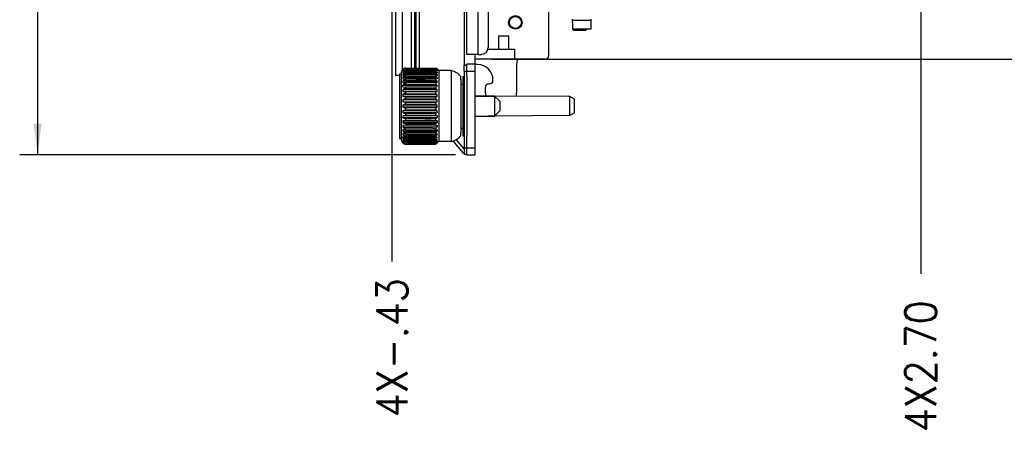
# Model space of a CAD drawing. Header units: millimetres. Extents: x 618 to 1482, y 17 to 575.
# Tile 15 of 90: x 887 to 998, y 157 to 203. Entities that reach past the tile are written whole.
import ezdxf

# ---------------------------------------------------------------- set-up
doc = ezdxf.new("R2010")
doc.units = ezdxf.units.MM
doc.layers.add('1', color=7, linetype='Continuous')
doc.styles.add('CONVERTER_11', font='txt.shx', dxfattribs={"width": 0.9})
doc.dimstyles.new('ME10_DIM_11', dxfattribs={"dimtxt": 4.666667, "dimasz": 4.666667, "dimexe": 2.706667, "dimexo": 1.693333, "dimgap": 3.386667, "dimtad": 0, "dimtih": 1, "dimtoh": 1, "dimlfac": 0.03937, "dimzin": 4, "dimdsep": 46, "dimtxsty": 'CONVERTER_11', "dimsah": 1, "dimcen": 0.09, "dimclrd": 140, "dimclre": 140, "dimclrt": 4, "dimadec": 0, "dimazin": 0, "dimtfac": 1, "dimtdec": 4, "dimtix": 1, "dimtofl": 0, "dimtmove": 0, "dimatfit": 0, "dimfxl": 1, "dimtolj": 1, "dimtzin": 0, "dimarcsym": 0})
doc.dimstyles.new('ME10_DIM_12', dxfattribs={"dimtxt": 4.666667, "dimasz": 0.18, "dimexe": 2.706667, "dimexo": 1.693333, "dimgap": 3.386667, "dimtad": 1, "dimlfac": 0.03937, "dimzin": 4, "dimdsep": 46, "dimtxsty": 'CONVERTER_11', "dimsah": 1, "dimcen": 0.09, "dimclrd": 140, "dimclre": 140, "dimclrt": 4, "dimadec": 0, "dimazin": 0, "dimtfac": 1, "dimtdec": 4, "dimtix": 1, "dimtofl": 0, "dimtmove": 0, "dimatfit": 0, "dimfxl": 1, "dimtolj": 1, "dimtzin": 0, "dimarcsym": 0})
doc.dimstyles.new('ME10_DIM_13', dxfattribs={"dimtxt": 4.666667, "dimasz": 0.18, "dimexe": 2.706667, "dimexo": 1.693333, "dimgap": 3.386667, "dimtad": 1, "dimlfac": 0.03937, "dimzin": 4, "dimdsep": 46, "dimtxsty": 'CONVERTER_11', "dimsah": 1, "dimcen": 0.09, "dimclrd": 140, "dimclre": 140, "dimclrt": 4, "dimadec": 0, "dimazin": 0, "dimtfac": 1, "dimtdec": 4, "dimtix": 1, "dimtofl": 0, "dimtmove": 0, "dimatfit": 0, "dimfxl": 1, "dimtolj": 1, "dimtzin": 0, "dimarcsym": 0})

# ---------------------------------------------------------------- blocks, each defined once
blk = doc.blocks.new('SOUTHCO_47-99-944-1F1_shell__31', base_point=(1244.89, 253.43))
at = {"color": 7, "linetype": 'Continuous'}
for p, q in [((1249.42, 262.35), (1249.42, 261.21)), ((1249.42, 262.35), (1249.64, 262.35)), ((1250.02, 262.35), (1250.02, 260.39)), ((1244.89, 261.21), (1245.37, 261.23)), ((1249.12, 261.21), (1249.42, 261.21)), ((1249.42, 261.21), (1249.42, 254.58)), ((1250.02, 260.39), (1250.02, 255.4)), ((1250.02, 255.4), (1250.02, 253.43)), ((1244.89, 254.58), (1245.37, 254.55)), ((1249.12, 254.58), (1249.42, 254.58)), ((1249.42, 254.58), (1249.42, 253.43)), ((1249.42, 253.43), (1249.64, 253.43))]:
    blk.add_line(p, q, dxfattribs=at)
blk = doc.blocks.new('SOUTHCO_47-99-944-1F1_body__32', base_point=(1239.9, 252.17))
at = {"color": 7, "linetype": 'Continuous'}
for p, q in [((1240.82, 263.61), (1245.37, 263.63)), ((1245.37, 263.53), (1240.82, 263.53)), ((1240.82, 263.48), (1245.37, 263.48)), ((1239.92, 262.74), (1239.9, 260.59)), ((1239.92, 262.74), (1240.22, 262.74)), ((1240.22, 262.74), (1240.22, 263.04)), ((1240.22, 253.04), (1240.22, 262.74)), ((1240.43, 263.41), (1240.39, 263.41)), ((1240.39, 263.19), (1240.82, 263.32)), ((1240.62, 263.26), (1240.39, 263.26)), ((1240.39, 263), (1240.39, 262.9)), ((1240.39, 262.9), (1240.82, 263)), ((1240.82, 263), (1240.39, 263)), ((1240.39, 262.64), (1240.39, 262.5)), ((1245.56, 262.64), (1240.39, 262.64)), ((1240.39, 262.5), (1240.82, 262.57)), ((1240.39, 262.18), (1240.39, 262.01)), ((1245.56, 262.18), (1240.39, 262.18)), ((1240.39, 262.01), (1240.82, 262.05)), ((1245.37, 263.32), (1240.82, 263.32)), ((1240.82, 263.23), (1245.37, 263.23)), ((1245.37, 263), (1240.82, 263)), ((1240.82, 262.87), (1245.37, 262.87)), ((1245.37, 262.57), (1240.82, 262.57)), ((1240.82, 262.41), (1245.37, 262.41)), ((1245.37, 262.05), (1240.82, 262.05)), ((1245.56, 263), (1245.37, 263)), ((1245.37, 262.87), (1245.37, 263)), ((1245.37, 262.41), (1245.37, 262.57)), ((1245.37, 261.86), (1245.37, 262.05)), ((1245.56, 263.26), (1245.44, 263.28)), ((1245.8, 263.22), (1245.56, 263.45)), ((1245.56, 263), (1245.56, 262.9)), ((1245.56, 262.64), (1245.56, 262.5)), ((1245.56, 262.18), (1245.56, 262.01)), ((1245.8, 263.22), (1245.8, 252.56)), ((1247.7, 263.22), (1245.8, 263.22)), ((1247.7, 257.89), (1247.7, 263.22)), ((1249.15, 262.25), (1249.12, 262.34)), ((1249.12, 261.87), (1249.15, 262.25)), ((1239.9, 260.59), (1239.9, 255.2)), ((1240.39, 261.63), (1240.39, 261.44)), ((1245.56, 261.63), (1240.39, 261.63)), ((1245.56, 261), (1240.39, 261)), ((1240.39, 260.79), (1240.39, 261)), ((1240.39, 260.79), (1240.82, 260.76)), ((1240.82, 261.86), (1242.37, 261.89)), ((1245.37, 261.44), (1240.82, 261.44)), ((1240.82, 261.23), (1244.89, 261.21)), ((1245.37, 260.76), (1240.82, 260.76)), ((1240.82, 260.53), (1245.37, 260.53)), ((1242.37, 261.89), (1242.86, 261.89)), ((1242.86, 261.89), (1243.74, 261.88)), ((1243.74, 261.88), (1243.82, 261.87)), ((1243.82, 261.87), (1244.52, 261.86)), ((1244.52, 261.86), (1245.37, 261.86)), ((1244.89, 261.21), (1245.37, 261.23)), ((1245.37, 261.44), (1245.37, 261.23)), ((1245.56, 260.79), (1245.37, 260.76)), ((1245.37, 260.53), (1245.37, 260.76)), ((1245.56, 261.44), (1245.56, 261.63)), ((1245.56, 260.79), (1245.56, 261)), ((1249.12, 261.87), (1249.12, 261.21)), ((1249.12, 261.21), (1249.12, 253.91)), ((1245.56, 260.32), (1240.39, 260.32)), ((1240.39, 260.32), (1240.39, 260.08)), ((1240.82, 260.02), (1240.39, 260.08)), ((1240.39, 260.08), (1245.56, 260.08)), ((1245.56, 259.58), (1240.39, 259.58)), ((1240.39, 259.58), (1240.39, 259.33)), ((1240.39, 259.33), (1245.56, 259.33)), ((1240.82, 259.24), (1240.39, 259.33)), ((1245.37, 260.02), (1240.82, 260.02)), ((1240.82, 259.78), (1243.72, 259.75)), ((1245.37, 259.24), (1240.82, 259.24)), ((1243.72, 259.75), (1244.65, 259.75)), ((1244.65, 259.75), (1245.37, 259.78)), ((1245.37, 259.78), (1245.37, 260.02)), ((1245.37, 258.99), (1245.37, 259.24)), ((1245.56, 260.08), (1245.56, 260.32)), ((1245.56, 259.33), (1245.56, 259.58)), ((1251.22, 259.38), (1253.22, 259.39)), ((1253.22, 259.39), (1254.2, 259.38)), ((1254.2, 259.38), (1254.2, 256.4)), ((1255.02, 258.56), (1254.2, 259.38)), ((1240.39, 258.81), (1240.39, 258.55)), ((1245.56, 258.81), (1240.39, 258.81)), ((1240.82, 258.43), (1240.39, 258.55)), ((1240.39, 258.55), (1245.56, 258.55)), ((1245.56, 258.02), (1240.39, 258.02)), ((1240.39, 258.02), (1240.39, 257.76)), ((1240.39, 257.76), (1245.56, 257.76)), ((1240.82, 258.99), (1245.37, 258.99)), ((1245.37, 258.43), (1240.82, 258.43)), ((1240.82, 258.17), (1245.37, 258.17)), ((1245.37, 257.61), (1240.82, 257.61)), ((1245.4, 258.23), (1245.37, 258.43)), ((1245.37, 258.17), (1245.4, 258.23)), ((1245.4, 257.55), (1245.37, 257.61)), ((1245.37, 257.35), (1245.4, 257.55)), ((1245.56, 258.55), (1245.56, 258.81)), ((1245.56, 257.76), (1245.56, 258.02)), ((1247.7, 252.56), (1247.7, 257.89)), ((1255.02, 257.22), (1255.02, 258.56)), ((1240.39, 257.23), (1240.82, 257.35)), ((1245.56, 257.23), (1240.39, 257.23)), ((1240.39, 257.23), (1240.39, 256.97)), ((1240.39, 256.97), (1245.56, 256.97)), ((1240.39, 256.45), (1240.82, 256.54)), ((1240.39, 256.45), (1240.39, 256.2)), ((1245.56, 256.45), (1240.39, 256.45)), ((1240.39, 256.2), (1245.56, 256.2)), ((1240.82, 257.35), (1245.37, 257.35)), ((1245.37, 256.79), (1240.82, 256.79)), ((1240.82, 256.54), (1245.37, 256.54)), ((1245.37, 256.54), (1245.37, 256.79)), ((1245.56, 256.97), (1245.56, 257.23)), ((1245.56, 256.45), (1245.56, 256.2)), ((1251.22, 256.4), (1253.22, 256.39)), ((1253.22, 256.39), (1254.2, 256.4)), ((1255.02, 257.22), (1254.2, 256.4)), ((1239.9, 255.2), (1239.92, 253.04)), ((1240.39, 255.7), (1240.82, 255.76)), ((1240.39, 255.7), (1240.39, 255.46)), ((1245.56, 255.7), (1240.39, 255.7)), ((1240.39, 255.46), (1245.56, 255.46)), ((1240.82, 255.02), (1240.39, 254.99)), ((1240.39, 254.99), (1240.39, 254.78)), ((1240.39, 254.78), (1245.56, 254.78)), ((1243.72, 256.04), (1240.82, 256)), ((1240.82, 255.76), (1245.37, 255.76)), ((1245.37, 255.25), (1240.82, 255.25)), ((1245.37, 255.02), (1240.82, 255.02)), ((1243.72, 256.04), (1244.65, 256.04)), ((1245.37, 256), (1244.65, 256.04)), ((1245.37, 255.76), (1245.37, 256)), ((1245.37, 255.02), (1245.37, 255.25)), ((1245.37, 255.02), (1245.56, 254.99)), ((1245.56, 255.7), (1245.56, 255.46)), ((1245.56, 254.99), (1245.56, 254.78)), ((1240.39, 254.34), (1240.39, 254.15)), ((1240.39, 254.15), (1245.56, 254.15)), ((1240.82, 253.73), (1240.39, 253.77)), ((1240.39, 253.77), (1240.39, 253.6)), ((1240.39, 253.6), (1245.56, 253.6)), ((1240.39, 253.14), (1240.39, 253.28)), ((1240.82, 253.21), (1240.39, 253.28)), ((1240.39, 253.14), (1245.56, 253.14)), ((1244.89, 254.58), (1240.82, 254.55)), ((1240.82, 254.34), (1245.37, 254.34)), ((1245.37, 253.92), (1240.82, 253.92)), ((1240.82, 253.73), (1245.37, 253.73)), ((1245.37, 253.37), (1240.82, 253.37)), ((1240.82, 253.21), (1245.37, 253.21)), ((1244.89, 254.58), (1245.37, 254.55)), ((1245.37, 254.34), (1245.37, 254.55)), ((1245.37, 253.73), (1245.37, 253.92)), ((1245.37, 253.37), (1245.37, 253.21)), ((1245.56, 254.34), (1245.56, 254.15)), ((1245.56, 253.6), (1245.56, 253.77)), ((1245.56, 253.14), (1245.56, 253.28)), ((1249.12, 253.44), (1249.12, 253.91)), ((1239.92, 253.04), (1240.22, 253.04)), ((1240.22, 252.74), (1240.22, 253.04)), ((1240.39, 252.88), (1240.39, 252.78)), ((1240.82, 252.78), (1240.39, 252.88)), ((1240.39, 252.78), (1240.82, 252.78)), ((1240.82, 252.46), (1240.39, 252.59)), ((1240.39, 252.52), (1240.62, 252.52)), ((1245.37, 252.91), (1240.82, 252.91)), ((1240.82, 252.78), (1245.37, 252.78)), ((1240.82, 252.55), (1245.37, 252.55)), ((1240.82, 252.46), (1245.37, 252.46)), ((1245.37, 252.3), (1240.82, 252.3)), ((1240.82, 252.25), (1245.37, 252.25)), ((1240.82, 252.17), (1245.37, 252.17)), ((1245.37, 252.78), (1245.37, 252.91)), ((1245.37, 252.78), (1245.56, 252.78)), ((1245.47, 252.33), (1245.56, 252.4)), ((1245.5, 252.55), (1245.56, 252.52)), ((1245.56, 252.78), (1245.56, 252.88)), ((1245.8, 252.56), (1245.56, 252.4)), ((1245.56, 252.4), (1245.56, 252.33)), ((1247.7, 252.56), (1245.8, 252.56))]:
    blk.add_line(p, q, dxfattribs=at)
at = {"color": 124, "linetype": 'Continuous'}
for p, q in [((1240.82, 263), (1240.82, 262.87)), ((1240.82, 262.41), (1240.82, 262.57)), ((1240.82, 262.05), (1240.82, 261.86)), ((1240.82, 261.44), (1240.82, 261.23)), ((1240.82, 260.76), (1240.82, 260.53)), ((1240.82, 260.02), (1240.82, 259.78)), ((1240.82, 259.24), (1240.82, 258.99)), ((1240.82, 258.43), (1240.82, 258.17)), ((1240.82, 257.61), (1240.82, 257.35)), ((1240.82, 256.79), (1240.82, 256.54)), ((1240.82, 256), (1240.82, 255.76)), ((1240.82, 255.25), (1240.82, 255.02)), ((1240.82, 254.34), (1240.82, 254.55)), ((1240.82, 253.92), (1240.82, 253.73)), ((1240.82, 253.37), (1240.82, 253.21)), ((1240.82, 252.91), (1240.82, 252.78))]:
    blk.add_line(p, q, dxfattribs=at)
at = {"color": 7, "linetype": 'Continuous'}
for centre, radius, start, end in [((1240.84, 263.01), 0.609, 91.6682, 138.0798), ((1240.77, 262.89), 0.646, 85.1508, 126.165), ((1240.83, 262.92), 0.564, 90.9966, 142.1201), ((1240.81, 263), 0.587, 135.8985, 176.5159), ((1240.84, 262.67), 0.556, 91.4606, 144.019), ((1240.84, 262.32), 0.552, 91.74, 145.1078), ((1240.84, 261.87), 0.544, 91.4687, 145.7614), ((1247.06, 260.58), 2.71, 40.3979, 76.2713), ((1240.84, 261.31), 0.552, 91.6949, 144.9343), ((1240.84, 260.67), 0.557, 91.3726, 143.6682), ((1240.83, 259.96), 0.567, 90.8712, 141.5841), ((1240.82, 259.19), 0.584, 90.2275, 138.6345), ((1240.82, 258.37), 0.611, 89.5064, 134.7505), ((1240.81, 257.51), 0.659, 88.8099, 129.8439), ((1240.81, 258.27), 0.659, 230.1561, 271.1901), ((1240.82, 257.41), 0.611, 225.2495, 270.4936), ((1240.82, 256.59), 0.584, 221.3655, 269.7725), ((1240.83, 255.82), 0.567, 218.4159, 269.1288), ((1240.84, 255.11), 0.557, 216.3318, 268.6274), ((1240.84, 254.47), 0.552, 215.0657, 268.3051), ((1240.84, 253.91), 0.544, 214.2386, 268.5313), ((1240.84, 253.46), 0.552, 214.8922, 268.26), ((1247.06, 255.2), 2.71, 283.7287, 319.6021), ((1240.81, 252.82), 0.589, 187.5308, 224.551), ((1240.84, 253.11), 0.556, 215.981, 268.5394), ((1240.83, 252.86), 0.564, 217.8799, 269.0034), ((1240.8, 252.88), 0.63, 228.4309, 271.5856), ((1240.86, 252.76), 0.597, 216.742, 265.8879)]:
    blk.add_arc(centre, radius, start, end, dxfattribs=at)
at = {"color": 124, "linetype": 'Continuous'}
for points in [[(1240.82, 263.53), (1240.82, 263.53), (1240.82, 263.51), (1240.82, 263.49), (1240.82, 263.48)], [(1240.82, 263.32), (1240.82, 263.31), (1240.82, 263.28), (1240.82, 263.25), (1240.82, 263.23)], [(1240.82, 252.55), (1240.82, 252.53), (1240.82, 252.5), (1240.82, 252.47), (1240.82, 252.46)], [(1240.82, 252.3), (1240.82, 252.29), (1240.82, 252.27), (1240.82, 252.25), (1240.82, 252.25)]]:
    blk.add_open_spline(points, degree=3, dxfattribs=at)
at = {"color": 7, "linetype": 'Continuous'}
for points, knots in [([(1245.56, 263.45), (1245.55, 263.46), (1245.53, 263.48), (1245.49, 263.52), (1245.44, 263.57), (1245.39, 263.61), (1245.37, 263.63)], [0, 0, 0, 0, 0.0432961, 0.0865923, 0.1736803, 0.2613867, 0.2613867, 0.2613867, 0.2613867]), ([(1245.56, 263.38), (1245.55, 263.39), (1245.53, 263.4), (1245.49, 263.44), (1245.44, 263.48), (1245.39, 263.52), (1245.37, 263.53)], [0, 0, 0, 0, 0.0406394, 0.0812787, 0.1631097, 0.2455272, 0.2455272, 0.2455272, 0.2455272]), ([(1245.37, 263.48), (1245.38, 263.47), (1245.4, 263.44), (1245.45, 263.39), (1245.5, 263.33), (1245.54, 263.29), (1245.56, 263.26)], [0, 0, 0, 0, 0.0481937, 0.0963873, 0.1920542, 0.2873848, 0.2873848, 0.2873848, 0.2873848]), ([(1245.56, 263.19), (1245.55, 263.2), (1245.53, 263.21), (1245.48, 263.25), (1245.43, 263.28), (1245.39, 263.31), (1245.37, 263.32)], [0, 0, 0, 0, 0.0379, 0.0758001, 0.1810675, 0.2291242, 0.2291242, 0.2291242, 0.2291242]), ([(1245.37, 263.23), (1245.38, 263.22), (1245.4, 263.19), (1245.45, 263.13), (1245.51, 263.07), (1245.55, 263.02), (1245.56, 263)], [0, 0, 0, 0, 0.0496035, 0.099207, 0.2346559, 0.2960773, 0.2960773, 0.2960773, 0.2960773]), ([(1245.56, 262.9), (1245.55, 262.9), (1245.53, 262.91), (1245.49, 262.94), (1245.44, 262.96), (1245.39, 262.99), (1245.37, 263)], [0, 0, 0, 0, 0.0353003, 0.0706007, 0.1417896, 0.213534, 0.213534, 0.213534, 0.213534]), ([(1245.37, 262.87), (1245.38, 262.86), (1245.4, 262.83), (1245.45, 262.78), (1245.5, 262.72), (1245.54, 262.66), (1245.56, 262.64)], [0, 0, 0, 0, 0.0505615, 0.1011229, 0.2013871, 0.3012796, 0.3012796, 0.3012796, 0.3012796]), ([(1245.56, 262.5), (1245.55, 262.5), (1245.53, 262.51), (1245.48, 262.53), (1245.43, 262.55), (1245.39, 262.56), (1245.37, 262.57)], [0, 0, 0, 0, 0.0330728, 0.0661456, 0.1582882, 0.2003475, 0.2003475, 0.2003475, 0.2003475]), ([(1245.37, 262.41), (1245.38, 262.4), (1245.4, 262.37), (1245.45, 262.31), (1245.51, 262.25), (1245.55, 262.19), (1245.56, 262.18)], [0, 0, 0, 0, 0.0508528, 0.1017055, 0.239974, 0.3027553, 0.3027553, 0.3027553, 0.3027553]), ([(1245.56, 262.01), (1245.55, 262.01), (1245.53, 262.02), (1245.48, 262.03), (1245.43, 262.04), (1245.39, 262.04), (1245.37, 262.05)], [0, 0, 0, 0, 0.0315764, 0.0631528, 0.1510993, 0.1912256, 0.1912256, 0.1912256, 0.1912256]), ([(1240.39, 261.44), (1240.42, 261.44), (1240.47, 261.44), (1240.56, 261.44), (1240.67, 261.44), (1240.76, 261.44), (1240.82, 261.44)], [0, 0, 0, 0, 0.1074107, 0.1572317, 0.2639465, 0.4357338, 0.4357338, 0.4357338, 0.4357338]), ([(1245.37, 261.86), (1245.38, 261.85), (1245.4, 261.82), (1245.45, 261.76), (1245.51, 261.7), (1245.55, 261.64), (1245.56, 261.63)], [0, 0, 0, 0, 0.0503297, 0.1006594, 0.2381091, 0.3004398, 0.3004398, 0.3004398, 0.3004398]), ([(1245.56, 261.44), (1245.55, 261.44), (1245.53, 261.44), (1245.48, 261.44), (1245.43, 261.44), (1245.39, 261.44), (1245.37, 261.44)], [0, 0, 0, 0, 0.0308011, 0.0616022, 0.14838, 0.1875379, 0.1875379, 0.1875379, 0.1875379]), ([(1245.37, 261.23), (1245.38, 261.22), (1245.4, 261.19), (1245.45, 261.13), (1245.51, 261.07), (1245.55, 261.02), (1245.56, 261)], [0, 0, 0, 0, 0.0493724, 0.0987448, 0.2333664, 0.2944355, 0.2944355, 0.2944355, 0.2944355]), ([(1245.37, 260.53), (1245.38, 260.52), (1245.4, 260.5), (1245.45, 260.44), (1245.51, 260.38), (1245.55, 260.33), (1245.56, 260.32)], [0, 0, 0, 0, 0.0477605, 0.095521, 0.2259006, 0.285017, 0.285017, 0.285017, 0.285017]), ([(1245.56, 260.08), (1245.55, 260.08), (1245.53, 260.07), (1245.48, 260.06), (1245.43, 260.04), (1245.39, 260.02), (1245.37, 260.02)], [0, 0, 0, 0, 0.0326898, 0.0653797, 0.1563685, 0.1979132, 0.1979132, 0.1979132, 0.1979132]), ([(1245.37, 259.78), (1245.38, 259.77), (1245.4, 259.74), (1245.45, 259.7), (1245.5, 259.65), (1245.54, 259.6), (1245.56, 259.58)], [0, 0, 0, 0, 0.0457024, 0.0914047, 0.1822273, 0.2726421, 0.2726421, 0.2726421, 0.2726421]), ([(1245.56, 259.33), (1245.55, 259.33), (1245.53, 259.32), (1245.48, 259.29), (1245.43, 259.27), (1245.39, 259.25), (1245.37, 259.24)], [0, 0, 0, 0, 0.0348286, 0.0696572, 0.1662474, 0.2103366, 0.2103366, 0.2103366, 0.2103366]), ([(1245.37, 258.99), (1245.38, 258.98), (1245.4, 258.96), (1245.45, 258.91), (1245.51, 258.86), (1245.55, 258.82), (1245.56, 258.81)], [0, 0, 0, 0, 0.0433209, 0.0866417, 0.2045076, 0.257969, 0.257969, 0.257969, 0.257969]), ([(1245.56, 258.55), (1245.55, 258.55), (1245.53, 258.53), (1245.48, 258.5), (1245.43, 258.47), (1245.39, 258.44), (1245.37, 258.43)], [0, 0, 0, 0, 0.0373062, 0.0746125, 0.178275, 0.2255366, 0.2255366, 0.2255366, 0.2255366]), ([(1245.37, 258.17), (1245.38, 258.16), (1245.4, 258.15), (1245.45, 258.11), (1245.51, 258.06), (1245.55, 258.03), (1245.56, 258.02)], [0, 0, 0, 0, 0.0404703, 0.0809407, 0.1918003, 0.2418855, 0.2418855, 0.2418855, 0.2418855]), ([(1245.56, 257.76), (1245.55, 257.75), (1245.53, 257.74), (1245.48, 257.7), (1245.43, 257.65), (1245.39, 257.62), (1245.37, 257.61)], [0, 0, 0, 0, 0.0399561, 0.0799123, 0.1912874, 0.2418855, 0.2418855, 0.2418855, 0.2418855]), ([(1245.37, 257.35), (1245.38, 257.34), (1245.4, 257.33), (1245.45, 257.3), (1245.51, 257.26), (1245.55, 257.23), (1245.56, 257.23)], [0, 0, 0, 0, 0.0378666, 0.0757331, 0.1788316, 0.2255365, 0.2255365, 0.2255365, 0.2255365]), ([(1245.56, 256.97), (1245.55, 256.96), (1245.53, 256.94), (1245.48, 256.9), (1245.43, 256.85), (1245.39, 256.81), (1245.37, 256.79)], [0, 0, 0, 0, 0.0427273, 0.0854547, 0.2039142, 0.257969, 0.257969, 0.257969, 0.257969]), ([(1245.37, 256.54), (1245.38, 256.54), (1245.4, 256.53), (1245.45, 256.5), (1245.5, 256.48), (1245.54, 256.46), (1245.56, 256.45)], [0, 0, 0, 0, 0.035336, 0.0706721, 0.1406357, 0.2103366, 0.2103366, 0.2103366, 0.2103366]), ([(1245.56, 256.2), (1245.55, 256.19), (1245.53, 256.17), (1245.48, 256.12), (1245.43, 256.06), (1245.39, 256.02), (1245.37, 256)], [0, 0, 0, 0, 0.0451735, 0.090347, 0.2155789, 0.2726419, 0.2726419, 0.2726419, 0.2726419]), ([(1245.37, 255.76), (1245.38, 255.76), (1245.4, 255.75), (1245.45, 255.73), (1245.51, 255.71), (1245.55, 255.7), (1245.56, 255.7)], [0, 0, 0, 0, 0.0333037, 0.0666075, 0.156982, 0.1979131, 0.1979131, 0.1979131, 0.1979131]), ([(1245.56, 255.46), (1245.55, 255.45), (1245.53, 255.43), (1245.48, 255.37), (1245.43, 255.31), (1245.39, 255.26), (1245.37, 255.25)], [0, 0, 0, 0, 0.0472481, 0.0944963, 0.2253816, 0.2850171, 0.2850171, 0.2850171, 0.2850171]), ([(1245.56, 254.78), (1245.55, 254.76), (1245.53, 254.74), (1245.48, 254.68), (1245.43, 254.62), (1245.39, 254.56), (1245.37, 254.55)], [0, 0, 0, 0, 0.0488064, 0.0976128, 0.2328034, 0.2944355, 0.2944355, 0.2944355, 0.2944355]), ([(1240.82, 254.34), (1240.79, 254.34), (1240.71, 254.34), (1240.6, 254.34), (1240.49, 254.34), (1240.43, 254.34), (1240.39, 254.34)], [0, 0, 0, 0, 0.1005087, 0.2460332, 0.3113294, 0.4357334, 0.4357334, 0.4357334, 0.4357334]), ([(1245.37, 254.34), (1245.38, 254.34), (1245.4, 254.34), (1245.45, 254.34), (1245.5, 254.34), (1245.54, 254.34), (1245.56, 254.34)], [0, 0, 0, 0, 0.0315897, 0.0631794, 0.1256144, 0.1875379, 0.1875379, 0.1875379, 0.1875379]), ([(1245.56, 254.15), (1245.55, 254.14), (1245.53, 254.11), (1245.48, 254.05), (1245.43, 253.99), (1245.39, 253.93), (1245.37, 253.92)], [0, 0, 0, 0, 0.0498114, 0.0996229, 0.2375896, 0.3004398, 0.3004398, 0.3004398, 0.3004398]), ([(1245.37, 253.73), (1245.38, 253.74), (1245.4, 253.74), (1245.45, 253.75), (1245.5, 253.76), (1245.54, 253.77), (1245.56, 253.77)], [0, 0, 0, 0, 0.0321563, 0.0643127, 0.1280419, 0.1912256, 0.1912256, 0.1912256, 0.1912256]), ([(1245.56, 253.6), (1245.55, 253.59), (1245.53, 253.56), (1245.49, 253.51), (1245.44, 253.45), (1245.39, 253.39), (1245.37, 253.37)], [0, 0, 0, 0, 0.0502004, 0.1004008, 0.2011821, 0.3027555, 0.3027555, 0.3027555, 0.3027555]), ([(1245.37, 253.21), (1245.38, 253.21), (1245.4, 253.22), (1245.45, 253.24), (1245.5, 253.26), (1245.54, 253.27), (1245.56, 253.28)], [0, 0, 0, 0, 0.0336828, 0.0673655, 0.1340871, 0.2003475, 0.2003475, 0.2003475, 0.2003475]), ([(1245.56, 253.14), (1245.55, 253.13), (1245.53, 253.1), (1245.49, 253.05), (1245.44, 252.99), (1245.39, 252.93), (1245.37, 252.91)], [0, 0, 0, 0, 0.0499039, 0.0998077, 0.2002497, 0.3012796, 0.3012796, 0.3012796, 0.3012796]), ([(1245.37, 252.78), (1245.38, 252.79), (1245.4, 252.8), (1245.45, 252.82), (1245.5, 252.85), (1245.54, 252.87), (1245.56, 252.88)], [0, 0, 0, 0, 0.0358722, 0.0717444, 0.1428815, 0.213534, 0.213534, 0.213534, 0.213534]), ([(1245.56, 252.78), (1245.55, 252.77), (1245.53, 252.74), (1245.49, 252.69), (1245.44, 252.63), (1245.39, 252.57), (1245.37, 252.55)], [0, 0, 0, 0, 0.0490832, 0.0981664, 0.1969341, 0.2960774, 0.2960774, 0.2960774, 0.2960774]), ([(1245.37, 252.46), (1245.38, 252.47), (1245.4, 252.48), (1245.45, 252.51), (1245.5, 252.55), (1245.54, 252.58), (1245.56, 252.59)], [0, 0, 0, 0, 0.0384692, 0.0769383, 0.1532423, 0.2291244, 0.2291244, 0.2291244, 0.2291244]), ([(1245.56, 252.52), (1245.55, 252.51), (1245.53, 252.48), (1245.48, 252.42), (1245.43, 252.36), (1245.39, 252.32), (1245.37, 252.3)], [0, 0, 0, 0, 0.0476371, 0.0952741, 0.2272254, 0.2873847, 0.2873847, 0.2873847, 0.2873847]), ([(1245.47, 252.33), (1245.47, 252.32), (1245.47, 252.3), (1245.49, 252.25), (1245.41, 252.22), (1245.38, 252.18), (1245.37, 252.17)], [0, 0, 0, 0, 0.0250847, 0.0501694, 0.1500575, 0.203938, 0.203938, 0.203938, 0.203938]), ([(1245.37, 252.25), (1245.39, 252.27), (1245.41, 252.31), (1245.45, 252.32), (1245.47, 252.33)], [0, 0, 0, 0, 0.0788041, 0.1317838, 0.1317838, 0.1317838, 0.1317838])]:
    blk.add_open_spline(points, degree=3, knots=knots, dxfattribs=at)
for points in [[(1245.37, 263.48), (1245.37, 263.49), (1245.37, 263.51), (1245.37, 263.53), (1245.37, 263.53)], [(1240.39, 263.26), (1240.39, 263.25), (1240.39, 263.23), (1240.39, 263.2), (1240.39, 263.19)], [(1245.37, 263.23), (1245.37, 263.25), (1245.37, 263.28), (1245.37, 263.31), (1245.37, 263.32)], [(1245.56, 263.26), (1245.56, 263.25), (1245.56, 263.23), (1245.56, 263.2), (1245.56, 263.19)], [(1240.39, 252.59), (1240.39, 252.58), (1240.39, 252.55), (1240.39, 252.53), (1240.39, 252.52)], [(1245.37, 252.46), (1245.37, 252.47), (1245.37, 252.5), (1245.37, 252.53), (1245.37, 252.55)], [(1245.37, 252.25), (1245.37, 252.25), (1245.37, 252.27), (1245.37, 252.29), (1245.37, 252.3)], [(1245.56, 252.52), (1245.56, 252.53), (1245.56, 252.55), (1245.56, 252.58), (1245.56, 252.59)]]:
    blk.add_open_spline(points, degree=3, dxfattribs=at)
blk = doc.blocks.new('assy_SOUTHCO_47-99-944-1F1__33', base_point=(1239.9, 252.17))
for name, p in [('SOUTHCO_47-99-944-1F1_body__32', (1239.9, 252.17)), ('SOUTHCO_47-99-944-1F1_shell__31', (1244.89, 253.43))]:
    blk.add_blockref(name, p)
blk = doc.blocks.new('assy_faceplate_BEE7S_C-B7-721M__34', base_point=(1239.9, 252.17))
blk.add_blockref('assy_SOUTHCO_47-99-944-1F1__33', (1239.9, 252.17))
blk = doc.blocks.new('cu_bee7s_cca__41', base_point=(1238.76, 264.91))
at = {"color": 7, "linetype": 'Continuous'}
for p, q in [((1265.89, 270.74), (1265.89, 270.96)), ((1268.69, 270.96), (1268.69, 270.76)), ((1265.89, 270.49), (1265.89, 270.74)), ((1266.39, 270.74), (1265.89, 270.74)), ((1265.89, 270.44), (1265.89, 270.49)), ((1265.89, 270.44), (1265.89, 269.46)), ((1265.89, 269.46), (1266.09, 269.26)), ((1268.09, 269.46), (1265.89, 269.46)), ((1268.69, 270.76), (1266.39, 270.74)), ((1267.89, 269.26), (1268.09, 269.46)), ((1268.69, 269.46), (1268.09, 269.46)), ((1268.69, 270.76), (1268.69, 269.46)), ((1267.89, 269.26), (1266.09, 269.26)), ((1531.76, 264.91), (1253.76, 264.91))]:
    blk.add_line(p, q, dxfattribs=at)
blk = doc.blocks.new('FACEPLATE_BEE7S_C-B7-721M_REV_0_PRT__42', base_point=(1239.32, 250.58))
at = {"color": 7, "linetype": 'Continuous'}
for p, q in [((1250.02, 265.66), (1250.03, 423.53)), ((1253.22, 275.66), (1253.22, 266.67)), ((1249.64, 274.71), (1249.64, 264.04)), ((1239.32, 273.2), (1239.32, 262.5)), ((1242.17, 272.9), (1242.17, 263.61)), ((1242.37, 273.64), (1242.37, 263.61)), ((1262.33, 273.75), (1262.33, 265.46)), ((1254.82, 268.46), (1256.32, 268.46)), ((1254.82, 266.46), (1254.82, 268.46)), ((1256.32, 266.46), (1256.32, 268.46)), ((1253.2, 266.46), (1254.82, 266.46)), ((1254.82, 266.46), (1256.32, 266.46)), ((1256.32, 266.46), (1257.17, 266.46)), ((1257.17, 266.46), (1257.17, 264.96)), ((1251.22, 265.66), (1250.02, 265.66)), ((1251.72, 265.66), (1251.22, 265.66)), ((1251.22, 265.66), (1251.22, 264.96)), ((1257.17, 264.96), (1251.22, 264.96)), ((1251.22, 264.96), (1251.22, 264.17)), ((1251.72, 265.66), (1252.22, 265.66)), ((1261.83, 264.96), (1257.17, 264.96)), ((1249.64, 264.04), (1250.02, 264.04)), ((1249.64, 263.16), (1249.64, 264.04)), ((1251.22, 264.17), (1250.02, 264.17)), ((1250.02, 264.04), (1250.02, 264.17)), ((1250.02, 263.16), (1250.02, 264.04)), ((1251.22, 264.17), (1251.22, 263.16)), ((1251.65, 264.12), (1251.22, 264.12)), ((1257.52, 264.15), (1257.52, 259.9)), ((1239.92, 262.5), (1239.32, 262.5)), ((1249.15, 262.25), (1249.12, 262.34)), ((1249.64, 263.16), (1249.64, 262.35)), ((1249.64, 262.35), (1249.64, 251.58)), ((1250.02, 262.35), (1250.02, 263.16)), ((1250.02, 262.35), (1250.02, 260.39)), ((1251.22, 263.16), (1251.22, 259.44)), ((1242.37, 261.89), (1242.86, 261.89)), ((1242.86, 261.89), (1243.74, 261.88)), ((1243.74, 261.88), (1243.82, 261.87)), ((1243.82, 261.87), (1244.52, 261.86)), ((1244.52, 261.86), (1245.37, 261.86)), ((1252.82, 259.9), (1252.82, 260.74)), ((1253.32, 261.24), (1253.46, 261.24)), ((1253.96, 261.74), (1253.96, 261.81)), ((1250.02, 260.39), (1250.02, 255.4)), ((1251.22, 259.44), (1251.22, 256.34)), ((1253.22, 259.39), (1251.22, 259.44)), ((1254.2, 259.38), (1253.22, 259.39)), ((1265.52, 259.32), (1254.2, 259.38)), ((1266.22, 258.91), (1265.52, 259.32)), ((1265.52, 257.89), (1265.52, 259.32)), ((1245.37, 258.17), (1245.4, 258.23)), ((1245.4, 257.55), (1245.37, 257.61)), ((1265.52, 256.46), (1265.52, 257.89)), ((1266.22, 257.89), (1266.22, 258.91)), ((1266.22, 256.87), (1266.22, 257.89)), ((1253.22, 256.39), (1251.22, 256.34)), ((1251.22, 256.34), (1251.22, 251.58)), ((1254.2, 256.4), (1253.22, 256.39)), ((1265.52, 256.46), (1254.2, 256.4)), ((1266.22, 256.87), (1265.52, 256.46)), ((1250.02, 255.4), (1250.02, 253.43)), ((1250.02, 251.58), (1250.02, 253.43)), ((1249.53, 250.81), (1247.99, 252.65)), ((1249.64, 251.58), (1249.64, 250.71)), ((1249.64, 250.71), (1249.7, 250.68)), ((1249.7, 250.68), (1250.02, 250.7)), ((1249.91, 250.64), (1250.02, 250.64)), ((1250.02, 250.7), (1250.02, 251.58)), ((1250.02, 250.58), (1250.02, 250.7)), ((1250.02, 250.58), (1251.22, 250.58)), ((1251.22, 251.58), (1251.22, 250.58))]:
    blk.add_line(p, q, dxfattribs=at)
at = {"color": 124, "linetype": 'Continuous'}
for p, q in [((1251.72, 265.66), (1251.76, 301.69)), ((1240.32, 273.2), (1240.32, 263.37)), ((1241.67, 273.2), (1241.67, 263.61)), ((1242.86, 273.64), (1242.86, 263.61)), ((1249.64, 263.16), (1250.02, 263.16)), ((1250.02, 263.16), (1251.22, 263.16)), ((1249.64, 251.45), (1248.45, 252.87)), ((1250.02, 251.58), (1249.64, 251.58)), ((1251.22, 251.58), (1250.02, 251.58))]:
    blk.add_line(p, q, dxfattribs=at)
at = {"color": 7, "linetype": 'Continuous'}
for radius in [1.02, 0.898]:
    blk.add_circle((1257.33, 270.47), radius, dxfattribs=at)
for centre, radius, start, end in [((1252.22, 266.67), 1, 270, 0), ((1261.83, 265.46), 0.5, 270, 0), ((1251.65, 261.81), 2.31, 0, 90), ((1259.52, 264.15), 2, 157.6409, 180), ((1253.32, 260.74), 0.5, 90, 180), ((1253.46, 261.74), 0.5, 270, 0), ((1255.17, 259.9), 2.35, 180, 191.5214), ((1255.17, 259.9), 2.35, 347.4786, 360), ((1249.91, 251.14), 0.5, 219.9576, 237.3459), ((1249.91, 251.14), 0.5, 244.5956, 270)]:
    blk.add_arc(centre, radius, start, end, dxfattribs=at)
blk = doc.blocks.new('cu_ATCA-3671__43', base_point=(1219.89, 250.58))
for name, p in [('FACEPLATE_BEE7S_C-B7-721M_REV_0_PRT__42', (1239.32, 250.58)), ('assy_faceplate_BEE7S_C-B7-721M__34', (1239.9, 252.17)), ('cu_bee7s_cca__41', (1238.76, 264.91))]:
    blk.add_blockref(name, p)
blk = doc.blocks.new('*D89')
at = {"layer": '1', "color": 140, "linetype": 'Continuous'}
for p, q in [((1248.33, 601.5), (1182.81, 601.5)), ((1185.51, 601.5), (1185.51, 431.76)), ((1185.51, 420.32), (1185.51, 250.58)), ((1248.33, 250.58), (1182.81, 250.58))]:
    blk.add_line(p, q, dxfattribs=at)
at = {"layer": '1', "color": 140}
for points in [[(1186.13, 596.84), (1184.9, 596.84), (1185.51, 601.5)], [(1184.9, 255.24), (1186.13, 255.24), (1185.51, 250.58)]]:
    blk.add_solid(points, dxfattribs=at)
at = {"layer": '1', "color": 4, "insert": (1177.76, 423.71), "char_height": 4.667, "attachment_point": 7, "rotation": 0.0001, "line_spacing_factor": 0.60024, "style": 'CONVERTER_11'}
blk.add_mtext('13.82', dxfattribs=at)
blk = doc.blocks.new('*D90')
at = {"layer": '1', "color": 140, "linetype": 'Continuous'}
blk.add_line((1318.27, 281.71), (1318.27, 232.67), dxfattribs=at)
at = {"layer": '1', "color": 4, "insert": (1320.6, 208.91), "char_height": 4.6667, "attachment_point": 7, "rotation": 90, "line_spacing_factor": 0.60024, "style": 'CONVERTER_11'}
blk.add_mtext('\\C4;4X\\C4;2.70', dxfattribs=at)
blk = doc.blocks.new('*D91')
at = {"layer": '1', "color": 140, "linetype": 'Continuous'}
blk.add_line((1238.76, 344.55), (1238.76, 234.53), dxfattribs=at)
at = {"layer": '1', "color": 4, "insert": (1241.1, 211.14), "char_height": 4.6667, "attachment_point": 7, "rotation": 90, "line_spacing_factor": 0.60024, "style": 'CONVERTER_11'}
blk.add_mtext('\\C4;4X-\\C4;.43', dxfattribs=at)
blk = doc.blocks.new('FRONT1', base_point=(1393.512, 426.04))
blk.add_blockref('cu_ATCA-3671__43', (1219.889, 250.575))
at = {"layer": '1'}
dim = blk.add_linear_dim(base=(1185.514, 601.505), p1=(1250.022, 250.575), p2=(1250.022, 601.505), angle=90, dimstyle='ME10_DIM_11', dxfattribs=at)
dim.commit()
dim.dimension.update_dxf_attribs({"geometry": '*D89', "text_midpoint": (1185.514, 426.04), "text_rotation": 0.00014})
for feature_location, offset, origin, dimstyle, override, picture, middle in [((1238.762, 346.241), (0, -111.714), (1249.641, 558.671), 'ME10_DIM_13', {"dimpost": '4X-<>'}, '*D91', (1238.762, 220.115)), ((1318.268, 283.399), (0, -50.731), (1249.641, 293.409), 'ME10_DIM_12', {"dimpost": '4X<>'}, '*D90', (1318.268, 218.023))]:
    dim = blk.add_ordinate_dim(feature_location=feature_location, offset=offset, dtype=1, origin=origin, dimstyle=dimstyle, override=override, dxfattribs=at)
    dim.commit()
    dim.dimension.update_dxf_attribs({"geometry": picture, "text_midpoint": middle})

msp = doc.modelspace()

# ---------------------------------------------------------------- block references
at = {"xscale": 0.75, "yscale": 0.75, "zscale": 0.75}
msp.add_blockref('FRONT1', (1045.13, 319.53), dxfattribs=at)

doc.saveas('drawing.dxf')
